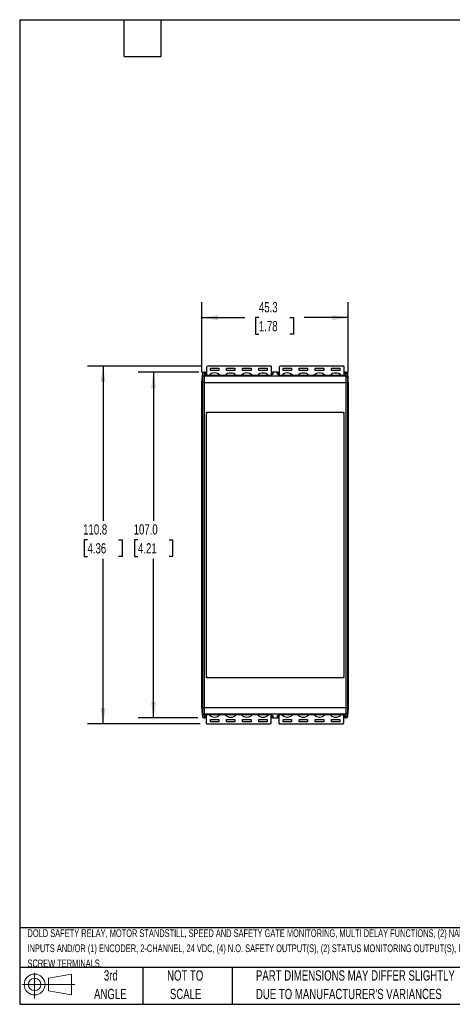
# Model space of a CAD drawing. Header units: millimetres. Extents: x 6 to 273, y 6 to 210.
# Tile 1 of 10: x 6 to 96, y 6 to 210. Entities that reach past the tile are written whole.
import ezdxf

# ---------------------------------------------------------------- set-up
doc = ezdxf.new("R2010")
doc.units = ezdxf.units.MM
doc.layers.add('DIMENSIONS', color=140, linetype='Continuous', lineweight=25)
doc.layers.add('TEXT', color=140, linetype='Continuous', lineweight=25)
doc.styles.add('SLDTEXTSTYLE0', font='TXT', dxfattribs={"width": 0.7})
doc.dimstyles.new('SLDDIMSTYLE0', dxfattribs={"dimtxt": 2.158008, "dimasz": 3.302, "dimexe": 0, "dimexo": 0.0625, "dimgap": 0.539502, "dimtad": 0, "dimtih": 1, "dimtoh": 1, "dimlfac": 1.5, "dimrnd": 1e-09, "dimzin": 12, "dimdsep": 46, "dimtxsty": 'SLDTEXTSTYLE0', "dimsah": 1, "dimcen": 0.09, "dimadec": 0, "dimazin": 3, "dimtfac": 1, "dimtofl": 0, "dimtmove": 0, "dimatfit": 3, "dimfxl": 0, "dimfrac": 2, "dimtolj": 1, "dimtzin": 12, "dimarcsym": 0})
doc.dimstyles.new('SLDDIMSTYLE1', dxfattribs={"dimtxt": 2.158008, "dimasz": 3.302, "dimexe": 0, "dimexo": 0.0625, "dimgap": 0.539502, "dimtad": 0, "dimtih": 1, "dimtoh": 1, "dimlfac": 1.5, "dimrnd": 1e-09, "dimzin": 4, "dimdsep": 46, "dimtxsty": 'SLDTEXTSTYLE0', "dimsah": 1, "dimcen": 0.09, "dimadec": 0, "dimazin": 1, "dimtfac": 1, "dimtofl": 0, "dimtmove": 0, "dimatfit": 3, "dimfxl": 0, "dimfrac": 2, "dimtolj": 1, "dimtzin": 12, "dimarcsym": 0})

# ---------------------------------------------------------------- blocks, each defined once
blk = doc.blocks.new('Block11')
at = {"color": 7, "linetype": 'Continuous', "lineweight": 18}
for p, q in [((2.59, 5.31), (2.59, 0)), ((5.48, 4.17), (10.18, 5.03)), ((5.48, 1.6), (5.48, 4.17)), ((10.18, 5.03), (10.18, 0.73)), ((0, 2.88), (10.87, 2.88)), ((5.48, 1.6), (10.18, 0.73))]:
    blk.add_line(p, q, dxfattribs=at)
for radius in [2.15, 1.29]:
    blk.add_circle((2.59, 2.88), radius, dxfattribs=at)
blk = doc.blocks.new('Block12')
at = {"color": 7, "linetype": 'Continuous'}
blk.add_blockref('Block11', (0, 0), dxfattribs=at)
blk = doc.blocks.new('_D')
at = {"layer": 'DIMENSIONS'}
for p, q in [((43.98, 136.74), (43.98, 151.23)), ((74.18, 136.74), (74.18, 151.23)), ((43.98, 148.06), (52.81, 148.06)), ((55.73, 148.06), (55.01, 148.06)), ((55.01, 148.06), (55.01, 144.63)), ((62.15, 148.06), (62.87, 148.06)), ((62.87, 148.06), (62.87, 144.63)), ((74.18, 148.06), (65.07, 148.06)), ((55.01, 144.63), (55.73, 144.63)), ((62.87, 144.63), (62.15, 144.63))]:
    blk.add_line(p, q, dxfattribs=at)
for points in [[(43.98, 148.06), (47.28, 147.55), (47.28, 148.57)], [(74.18, 148.06), (70.88, 148.57), (70.88, 147.55)]]:
    blk.add_solid(points, dxfattribs=at)
at = {"layer": 'DIMENSIONS', "char_height": 2.117, "attachment_point": 1, "style": 'SLDTEXTSTYLE0'}
for s, insert in [('45.3', (55.73, 151.27)), ('1.78', (55.73, 147.36))]:
    blk.add_mtext(s, dxfattribs=dict(at, insert=insert))
blk = doc.blocks.new('_D_1')
at = {"layer": 'DIMENSIONS'}
for p, q in [((43.31, 136.8), (30.81, 136.8)), ((33.98, 136.8), (33.98, 106.12)), ((30.77, 102.21), (30.05, 102.21)), ((30.05, 102.21), (30.05, 98.78)), ((37.19, 102.21), (37.91, 102.21)), ((37.91, 102.21), (37.91, 98.78)), ((30.05, 98.78), (30.77, 98.78)), ((33.98, 65.46), (33.98, 98.3)), ((37.91, 98.78), (37.19, 98.78)), ((43.15, 65.46), (30.81, 65.46))]:
    blk.add_line(p, q, dxfattribs=at)
for points in [[(33.98, 136.8), (33.47, 133.5), (34.49, 133.5)], [(33.98, 65.46), (34.49, 68.76), (33.47, 68.76)]]:
    blk.add_solid(points, dxfattribs=at)
at = {"layer": 'DIMENSIONS', "char_height": 2.117, "attachment_point": 1, "style": 'SLDTEXTSTYLE0'}
for s, insert in [('107.0', (29.88, 105.42)), ('4.21', (30.77, 101.51))]:
    blk.add_mtext(s, dxfattribs=dict(at, insert=insert))
blk = doc.blocks.new('_D_2')
at = {"layer": 'DIMENSIONS'}
for p, q in [((43.91, 138.06), (20.38, 138.06)), ((23.56, 138.06), (23.56, 106.12)), ((20.35, 102.21), (19.63, 102.21)), ((19.63, 102.21), (19.63, 98.78)), ((26.76, 102.21), (27.49, 102.21)), ((27.49, 102.21), (27.49, 98.78)), ((19.63, 98.78), (20.35, 98.78)), ((23.56, 64.2), (23.56, 98.3)), ((27.49, 98.78), (26.76, 98.78)), ((43.64, 64.2), (20.38, 64.2))]:
    blk.add_line(p, q, dxfattribs=at)
for points in [[(23.56, 138.06), (23.05, 134.76), (24.07, 134.76)], [(23.56, 64.2), (24.07, 67.5), (23.05, 67.5)]]:
    blk.add_solid(points, dxfattribs=at)
at = {"layer": 'DIMENSIONS', "char_height": 2.117, "attachment_point": 1, "style": 'SLDTEXTSTYLE0'}
for s, insert in [('110.8', (19.45, 105.42)), ('4.36', (20.35, 101.51))]:
    blk.add_mtext(s, dxfattribs=dict(at, insert=insert))

msp = doc.modelspace()

# ---------------------------------------------------------------- linework, layer by layer
for p, q in [((44.0835, 136.5027), (43.9802, 135.4696)), ((44.1135, 136.5279), (44.1135, 136.5349)), ((44.5802, 136.8029), (44.4152, 136.8029)), ((44.4152, 136.8029), (44.4152, 136.0605)), ((44.5802, 136.7512), (44.5802, 136.8029)), ((44.5802, 136.7784), (44.8802, 136.7784)), ((44.8802, 136.7512), (44.5802, 136.7512)), ((44.5802, 136.7194), (44.8802, 136.7194)), ((44.5802, 136.3383), (44.5802, 136.7194)), ((44.8802, 136.3383), (44.5802, 136.3383)), ((44.8802, 136.7512), (44.8802, 136.7784)), ((44.8802, 136.7194), (44.8802, 136.7512)), ((44.8802, 136.3383), (44.8802, 136.7194)), ((44.9135, 136.3385), (44.8802, 136.3385)), ((44.8802, 136.1244), (44.8802, 136.3383)), ((44.9135, 137.8476), (44.9135, 136.1265)), ((58.2468, 138.0578), (45.1802, 138.0578)), ((45.7135, 137.6469), (47.4468, 137.6469)), ((45.7135, 137.1216), (45.7135, 137.6469)), ((47.4468, 137.1544), (45.7135, 137.1544)), ((47.4468, 137.1216), (45.7135, 137.1216)), ((47.4468, 137.6469), (47.4468, 137.1216)), ((49.0468, 137.6469), (50.7802, 137.6469)), ((49.0468, 137.1216), (49.0468, 137.6469)), ((50.7802, 137.1544), (49.0468, 137.1544)), ((50.7802, 137.1216), (49.0468, 137.1216)), ((50.7802, 137.6469), (50.7802, 137.1216)), ((52.3802, 137.6469), (54.1135, 137.6469)), ((52.3802, 137.1216), (52.3802, 137.6469)), ((54.1135, 137.1544), (52.3802, 137.1544)), ((54.1135, 137.1216), (52.3802, 137.1216)), ((54.1135, 137.6469), (54.1135, 137.1216)), ((55.7135, 137.6469), (57.4468, 137.6469)), ((55.7135, 137.1216), (55.7135, 137.6469)), ((57.4468, 137.1544), (55.7135, 137.1544)), ((57.4468, 137.1216), (55.7135, 137.1216)), ((57.4468, 137.6469), (57.4468, 137.1216)), ((58.2468, 138.0578), (58.2468, 136.1265)), ((58.2802, 136.3385), (58.2468, 136.3385)), ((58.2802, 136.7784), (58.5802, 136.7784)), ((58.5802, 136.7512), (58.2802, 136.7512)), ((58.2802, 136.7194), (58.5802, 136.7194)), ((58.2802, 136.7194), (58.2802, 136.3769)), ((58.2802, 136.3383), (58.2802, 136.1244)), ((58.5802, 136.3383), (58.2802, 136.3383)), ((59.5802, 136.8029), (58.5802, 136.8029)), ((58.5802, 136.8029), (58.5802, 136.7512)), ((58.5802, 136.7194), (58.5802, 136.3383)), ((59.5802, 136.7512), (59.5802, 136.8029)), ((59.5802, 136.7784), (59.8802, 136.7784)), ((59.8802, 136.7512), (59.5802, 136.7512)), ((59.5802, 136.7194), (59.8802, 136.7194)), ((59.5802, 136.3383), (59.5802, 136.7194)), ((59.8802, 136.3383), (59.5802, 136.3383)), ((59.8802, 136.7512), (59.8802, 136.7784)), ((59.8802, 136.7194), (59.8802, 136.7512)), ((59.8802, 136.3383), (59.8802, 136.7194)), ((59.9135, 136.3385), (59.8802, 136.3385)), ((59.8802, 136.1244), (59.8802, 136.3383)), ((59.9135, 137.8476), (59.9135, 136.1265)), ((73.2468, 138.0578), (60.1802, 138.0578)), ((60.7135, 137.6469), (62.4468, 137.6469)), ((60.7135, 137.1216), (60.7135, 137.6469)), ((62.4468, 137.1544), (60.7135, 137.1544)), ((62.4468, 137.1216), (60.7135, 137.1216)), ((62.4468, 137.6469), (62.4468, 137.1216)), ((64.0468, 137.6469), (65.7802, 137.6469)), ((64.0468, 137.1216), (64.0468, 137.6469)), ((65.7802, 137.1544), (64.0468, 137.1544)), ((65.7802, 137.1216), (64.0468, 137.1216)), ((65.7802, 137.6469), (65.7802, 137.1216)), ((67.3802, 137.6469), (69.1135, 137.6469)), ((67.3802, 137.1216), (67.3802, 137.6469)), ((69.1135, 137.1544), (67.3802, 137.1544)), ((69.1135, 137.1216), (67.3802, 137.1216)), ((69.1135, 137.6469), (69.1135, 137.1216)), ((70.7135, 137.6469), (72.4468, 137.6469)), ((70.7135, 137.1216), (70.7135, 137.6469)), ((72.4468, 137.1544), (70.7135, 137.1544)), ((72.4468, 137.1216), (70.7135, 137.1216)), ((72.4468, 137.6469), (72.4468, 137.1216)), ((73.2468, 138.0578), (73.2468, 136.1265)), ((73.2802, 136.3385), (73.2468, 136.3385)), ((73.2802, 136.7784), (73.5802, 136.7784)), ((73.2802, 136.7784), (73.2802, 136.7512)), ((73.2802, 136.7512), (73.2802, 136.7194)), ((73.5802, 136.7512), (73.2802, 136.7512)), ((73.2802, 136.7194), (73.5802, 136.7194)), ((73.2802, 136.7194), (73.2802, 136.3383)), ((73.2802, 136.3383), (73.2802, 136.1244)), ((73.5802, 136.3383), (73.2802, 136.3383)), ((73.7452, 136.8029), (73.5802, 136.8029)), ((73.5802, 136.8029), (73.5802, 136.7512)), ((73.5802, 136.7194), (73.5802, 136.3383)), ((73.7452, 136.0605), (73.7452, 136.8029)), ((74.1802, 135.4696), (74.0769, 136.5027)), ((74.0769, 136.4263), (74.0769, 136.5027)), ((74.0769, 135.9798), (74.0769, 136.4185)), ((43.9802, 134.729), (44.0835, 135.7608)), ((43.9802, 135.4696), (43.9802, 135.3915)), ((43.9802, 135.3808), (43.9802, 134.9418)), ((43.9802, 134.9142), (43.9802, 134.729)), ((43.9802, 134.5022), (43.9802, 134.729)), ((43.9802, 134.5022), (44.0835, 134.6553)), ((43.9802, 67.7566), (43.9802, 134.5022)), ((44.0835, 135.9595), (44.0835, 135.7608)), ((44.0835, 135.7608), (44.0835, 134.6553)), ((44.0835, 134.6553), (44.0835, 67.6036)), ((44.1135, 136.07), (44.1135, 136.0883)), ((44.4152, 136.0605), (44.4152, 134.6997)), ((44.4152, 136.0605), (73.7452, 136.0605)), ((44.4152, 134.6997), (44.4152, 67.5591)), ((44.4152, 134.6997), (73.7452, 134.6997)), ((58.2802, 136.1265), (44.8802, 136.1265)), ((58.2802, 136.1244), (44.8802, 136.1244)), ((73.2802, 136.1265), (59.8802, 136.1265)), ((73.2802, 136.1244), (59.8802, 136.1244)), ((73.7452, 134.6997), (73.7452, 136.0605)), ((73.7452, 67.5591), (73.7452, 134.6997)), ((74.0769, 135.7608), (74.0769, 135.9595)), ((74.0769, 134.6553), (74.0769, 135.7608)), ((74.1802, 134.729), (74.0769, 135.7608)), ((74.0769, 67.6036), (74.0769, 134.6553)), ((74.0769, 134.6553), (74.1802, 134.5022)), ((74.1802, 135.3915), (74.1802, 135.4696)), ((74.1802, 134.9418), (74.1802, 135.3808)), ((74.1802, 134.729), (74.1802, 134.9142)), ((74.1802, 134.729), (74.1802, 134.5022)), ((74.1802, 134.5022), (74.1802, 67.7566)), ((44.9135, 128.5294), (51.5802, 128.5643)), ((44.9135, 128.4127), (44.9135, 128.5294)), ((44.9135, 128.4127), (44.9135, 128.2135)), ((44.9135, 74.0454), (44.9135, 128.2135)), ((73.1802, 128.4794), (44.9802, 128.4794)), ((51.5802, 128.5643), (58.2468, 128.5294)), ((58.2468, 128.5294), (59.9135, 128.5294)), ((59.9135, 128.5294), (66.5802, 128.5643)), ((66.5802, 128.5643), (73.2468, 128.5294)), ((73.2468, 128.5294), (73.2468, 128.4127)), ((73.2468, 128.2135), (73.2468, 128.4127)), ((73.2468, 128.2135), (73.2468, 74.0454)), ((44.9135, 74.0454), (44.9135, 73.8461)), ((44.9135, 73.7294), (44.9135, 73.8461)), ((51.5802, 73.6945), (44.9135, 73.7294)), ((44.9802, 73.7794), (73.1802, 73.7794)), ((58.2468, 73.7294), (51.5802, 73.6945)), ((59.9135, 73.7294), (58.2468, 73.7294)), ((66.5802, 73.6945), (59.9135, 73.7294)), ((73.2468, 73.7294), (66.5802, 73.6945)), ((73.2468, 73.8461), (73.2468, 74.0454)), ((73.2468, 73.8461), (73.2468, 73.7294)), ((44.0835, 67.6036), (43.9802, 67.7566)), ((43.9802, 67.5298), (43.9802, 67.7566)), ((43.9802, 67.5298), (44.0835, 66.4981)), ((43.9802, 67.5298), (43.9802, 67.3446)), ((43.9802, 67.317), (43.9802, 66.8781)), ((44.0835, 67.6036), (44.0835, 66.4981)), ((73.7452, 67.5591), (44.4152, 67.5591)), ((44.4152, 67.5591), (44.4152, 66.1983)), ((73.7452, 66.1983), (73.7452, 67.5591)), ((74.1802, 67.7566), (74.0769, 67.6036)), ((74.0769, 66.4981), (74.0769, 67.6036)), ((74.1802, 67.5298), (74.0769, 66.4981)), ((74.1802, 67.7566), (74.1802, 67.5298)), ((74.1802, 67.3446), (74.1802, 67.5298)), ((74.1802, 66.8781), (74.1802, 67.317)), ((43.9802, 66.8673), (43.9802, 66.7892)), ((43.9802, 66.7892), (44.0835, 65.7561)), ((44.0835, 66.4981), (44.0835, 66.2994)), ((44.0835, 66.2791), (44.0835, 65.8403)), ((44.0835, 65.8325), (44.0835, 65.7561)), ((73.7452, 66.1983), (44.4152, 66.1983)), ((44.4152, 66.1983), (44.4152, 65.4559)), ((44.4152, 65.4559), (44.5802, 65.4559)), ((44.5802, 65.9206), (44.8802, 65.9206)), ((44.5802, 65.5394), (44.5802, 65.9206)), ((44.8802, 65.5394), (44.5802, 65.5394)), ((44.5802, 65.5076), (44.8802, 65.5076)), ((44.5802, 65.4559), (44.5802, 65.5076)), ((44.8802, 65.4804), (44.5802, 65.4804)), ((44.8802, 66.1344), (58.2802, 66.1344)), ((44.8802, 65.9206), (44.8802, 66.1344)), ((44.8802, 66.1323), (58.2802, 66.1323)), ((44.8802, 65.5394), (44.8802, 65.9206)), ((44.8802, 65.9203), (44.9135, 65.9203)), ((44.8802, 65.5076), (44.8802, 65.5394)), ((44.8802, 65.4804), (44.8802, 65.5076)), ((44.9135, 64.201), (44.9135, 66.1323)), ((45.7135, 64.6119), (45.7135, 65.1372)), ((45.7135, 65.1372), (47.4468, 65.1372)), ((45.7135, 65.1044), (47.4468, 65.1044)), ((47.4468, 65.1372), (47.4468, 64.6119)), ((49.0468, 64.6119), (49.0468, 65.1372)), ((49.0468, 65.1372), (50.7802, 65.1372)), ((49.0468, 65.1044), (50.7802, 65.1044)), ((50.7802, 65.1372), (50.7802, 64.6119)), ((52.3802, 64.6119), (52.3802, 65.1372)), ((52.3802, 65.1372), (54.1135, 65.1372)), ((52.3802, 65.1044), (54.1135, 65.1044)), ((54.1135, 65.1372), (54.1135, 64.6119)), ((55.7135, 64.6119), (55.7135, 65.1372)), ((55.7135, 65.1372), (57.4468, 65.1372)), ((55.7135, 65.1044), (57.4468, 65.1044)), ((57.4468, 65.1372), (57.4468, 64.6119)), ((58.2468, 64.4112), (58.2468, 66.1323)), ((58.2468, 65.9203), (58.2802, 65.9203)), ((58.2802, 66.1344), (58.2802, 65.9206)), ((58.2802, 65.9206), (58.5802, 65.9206)), ((58.2802, 65.9206), (58.2802, 65.5394)), ((58.2802, 65.5394), (58.2802, 65.5076)), ((58.5802, 65.5394), (58.2802, 65.5394)), ((58.2802, 65.5076), (58.5802, 65.5076)), ((58.2802, 65.5076), (58.2802, 65.4804)), ((58.5802, 65.4804), (58.2802, 65.4804)), ((58.5802, 65.9206), (58.5802, 65.5394)), ((58.5802, 65.5076), (58.5802, 65.4559)), ((58.5802, 65.4559), (59.5802, 65.4559)), ((59.5802, 65.9206), (59.8802, 65.9206)), ((59.5802, 65.5394), (59.5802, 65.9206)), ((59.8802, 65.5394), (59.5802, 65.5394)), ((59.5802, 65.5076), (59.8802, 65.5076)), ((59.5802, 65.4559), (59.5802, 65.5076)), ((59.8802, 65.4804), (59.5802, 65.4804)), ((59.8802, 66.1344), (73.2802, 66.1344)), ((59.8802, 65.9206), (59.8802, 66.1344)), ((59.8802, 66.1323), (73.2802, 66.1323)), ((59.8802, 65.5394), (59.8802, 65.9206)), ((59.8802, 65.9203), (59.9135, 65.9203)), ((59.8802, 65.5076), (59.8802, 65.5394)), ((59.8802, 65.4804), (59.8802, 65.5076)), ((59.9135, 64.201), (59.9135, 66.1323)), ((60.7135, 64.6119), (60.7135, 65.1372)), ((60.7135, 65.1372), (62.4468, 65.1372)), ((60.7135, 65.1044), (62.4468, 65.1044)), ((62.4468, 65.1372), (62.4468, 64.6119)), ((64.0468, 64.6119), (64.0468, 65.1372)), ((64.0468, 65.1372), (65.7802, 65.1372)), ((64.0468, 65.1044), (65.7802, 65.1044)), ((65.7802, 65.1372), (65.7802, 64.6119)), ((67.3802, 64.6119), (67.3802, 65.1372)), ((67.3802, 65.1372), (69.1135, 65.1372)), ((67.3802, 65.1044), (69.1135, 65.1044)), ((69.1135, 65.1372), (69.1135, 64.6119)), ((70.7135, 64.6119), (70.7135, 65.1372)), ((70.7135, 65.1372), (72.4468, 65.1372)), ((70.7135, 65.1044), (72.4468, 65.1044)), ((72.4468, 65.1372), (72.4468, 64.6119)), ((73.2468, 64.4112), (73.2468, 66.1323)), ((73.2468, 65.9203), (73.2802, 65.9203)), ((73.2802, 66.1344), (73.2802, 65.9206)), ((73.2802, 65.9206), (73.5802, 65.9206)), ((73.2802, 65.9206), (73.2802, 65.5394)), ((73.2802, 65.5394), (73.2802, 65.5076)), ((73.5802, 65.5394), (73.2802, 65.5394)), ((73.2802, 65.5076), (73.5802, 65.5076)), ((73.2802, 65.5076), (73.2802, 65.4804)), ((73.5802, 65.4804), (73.2802, 65.4804)), ((73.5802, 65.9206), (73.5802, 65.5394)), ((73.5802, 65.5076), (73.5802, 65.4559)), ((73.5802, 65.4559), (73.7452, 65.4559)), ((73.7452, 65.4559), (73.7452, 66.1983)), ((74.0769, 65.7561), (74.1802, 66.7892)), ((74.0769, 66.2994), (74.0769, 66.4981)), ((74.1802, 66.7892), (74.1802, 66.8673)), ((44.9135, 64.201), (57.9802, 64.201)), ((47.4468, 64.6119), (45.7135, 64.6119)), ((50.7802, 64.6119), (49.0468, 64.6119)), ((54.1135, 64.6119), (52.3802, 64.6119)), ((57.4468, 64.6119), (55.7135, 64.6119)), ((59.9135, 64.201), (72.9802, 64.201)), ((62.4468, 64.6119), (60.7135, 64.6119)), ((65.7802, 64.6119), (64.0468, 64.6119)), ((69.1135, 64.6119), (67.3802, 64.6119)), ((72.4468, 64.6119), (70.7135, 64.6119))]:
    msp.add_line(p, q)
at = {"flags": 128}
for points in [[(44.0835, 136.5027), (44.0835, 136.5027), (44.0835, 136.499), (44.0835, 136.4896), (44.0835, 136.4743), (44.0835, 136.4532), (44.0835, 136.4263)], [(44.0835, 136.4185), (44.0835, 136.3841), (44.0835, 136.3439), (44.0835, 136.2979), (44.0835, 136.246), (44.0835, 136.1882), (44.0835, 136.1246), (44.0835, 136.0551), (44.0835, 135.9798)], [(74.0769, 65.8403), (74.0769, 65.8747), (74.0769, 65.9149), (74.0769, 65.9609), (74.0769, 66.0129), (74.0769, 66.0706), (74.0769, 66.1342), (74.0769, 66.2037), (74.0769, 66.2791)], [(74.0769, 65.7561), (74.0769, 65.7561), (74.0769, 65.7598), (74.0769, 65.7693), (74.0769, 65.7845), (74.0769, 65.8056), (74.0769, 65.8325)]]:
    msp.add_lwpolyline(points, dxfattribs=at)
for centre, radius, start, end in [((44.4152, 136.4696), 0.3333, 90, 174.289407), ((45.1549, 137.8156), 0.2435, 84.043834, 172.433146), ((46.5802, 135.1494), 1.5019, 40.586036, 139.413964), ((49.8618, 135.2121), 1.4219, 87.914614, 139.977557), ((49.9742, 135.2323), 1.4021, 39.626432, 92.481397), ((53.2468, 135.1494), 1.5019, 40.586036, 139.413964), ((56.5284, 135.2121), 1.4219, 87.914614, 139.977557), ((56.6409, 135.2323), 1.4021, 39.626432, 92.481397), ((60.1549, 137.8156), 0.2435, 84.043834, 172.433146), ((61.5802, 135.1494), 1.5019, 40.586036, 139.413964), ((64.8618, 135.2121), 1.4219, 87.914614, 139.977557), ((64.9742, 135.2323), 1.4021, 39.626432, 92.481397), ((68.2468, 135.1494), 1.5019, 40.586036, 139.413964), ((71.5284, 135.2121), 1.4219, 87.914614, 139.977557), ((71.6409, 135.2323), 1.4021, 39.626432, 92.481397), ((73.7452, 136.4696), 0.3333, 5.710593, 90), ((44.415, 135.7274), 0.3332, 89.965414, 174.244584), ((44.3445, 133.9677), 0.7354, 84.483297, 110.784703), ((73.7454, 135.7274), 0.3332, 5.755416, 90.034586), ((73.8159, 133.9677), 0.7354, 69.215296, 95.516703), ((44.9802, 128.4127), 0.0667, 90, 180), ((73.1802, 128.4127), 0.0667, 0, 90), ((44.9802, 73.8461), 0.0667, 180, 270), ((73.1802, 73.8461), 0.0667, 270, 0), ((44.3445, 68.2911), 0.7354, 249.215296, 275.516703), ((73.8159, 68.2911), 0.7354, 264.483297, 290.784703), ((44.415, 66.5315), 0.3332, 185.755416, 270.034586), ((44.4152, 65.7892), 0.3333, 185.710593, 270), ((46.5195, 67.0265), 1.4021, 219.626432, 272.481397), ((46.6319, 67.0467), 1.4219, 267.914614, 319.977557), ((49.9135, 67.1095), 1.5019, 220.586036, 319.413964), ((53.1861, 67.0265), 1.4021, 219.626432, 272.481397), ((53.2986, 67.0467), 1.4219, 267.914614, 319.977557), ((56.5802, 67.1095), 1.5019, 220.586036, 319.413964), ((61.5195, 67.0265), 1.4021, 219.626432, 272.481397), ((61.6319, 67.0467), 1.4219, 267.914614, 319.977557), ((64.9135, 67.1095), 1.5019, 220.586036, 319.413964), ((68.1861, 67.0265), 1.4021, 219.626432, 272.481397), ((68.2986, 67.0467), 1.4219, 267.914614, 319.977557), ((71.5802, 67.1095), 1.5019, 220.586036, 319.413964), ((73.7454, 66.5315), 0.3332, 269.965414, 354.244584), ((73.7452, 65.7892), 0.3333, 270, 354.289407), ((58.0054, 64.4432), 0.2435, 264.043834, 352.433146), ((73.0054, 64.4432), 0.2435, 264.043834, 352.433146)]:
    msp.add_arc(centre, radius, start, end)
for points in [[(44.0835, 136.4263), (44.0491, 136.0814), (44.0146, 135.7365), (43.9802, 135.3915)], [(44.0835, 136.4185), (44.0491, 136.0728), (44.0146, 135.7269), (43.9802, 135.3808)], [(44.1135, 136.5349), (44.0975, 136.5009), (44.0873, 136.4642), (44.0835, 136.4263)], [(44.1135, 136.5279), (44.0979, 136.4944), (44.0874, 136.4581), (44.0835, 136.4185)], [(74.0769, 136.4263), (74.0731, 136.4642), (74.0629, 136.5009), (74.0468, 136.5349)], [(74.0468, 136.5349), (74.0468, 136.5326), (74.0468, 136.5303), (74.0468, 136.5279)], [(74.0769, 136.4185), (74.0729, 136.4581), (74.0625, 136.4944), (74.0468, 136.5279)], [(74.1802, 135.3915), (74.1457, 135.7365), (74.1113, 136.0814), (74.0769, 136.4263)], [(74.1802, 135.3808), (74.1457, 135.7269), (74.1113, 136.0728), (74.0769, 136.4185)], [(44.0835, 135.9798), (44.0491, 135.6338), (44.0146, 135.2879), (43.9802, 134.9418)], [(44.0835, 135.9595), (44.0491, 135.6112), (44.0146, 135.2628), (43.9802, 134.9142)], [(44.1135, 136.0883), (44.0974, 136.0543), (44.0873, 136.0176), (44.0835, 135.9798)], [(44.1135, 136.07), (44.0979, 136.0361), (44.0875, 135.9995), (44.0835, 135.9595)], [(74.0769, 135.9798), (74.0731, 136.0176), (74.0629, 136.0543), (74.0468, 136.0883)], [(74.0468, 136.0883), (74.0468, 136.0822), (74.0468, 136.0762), (74.0468, 136.07)], [(74.0769, 135.9595), (74.0729, 135.9995), (74.0624, 136.0361), (74.0468, 136.07)], [(74.1802, 134.9418), (74.1457, 135.2879), (74.1113, 135.6338), (74.0769, 135.9798)], [(74.1802, 134.9142), (74.1457, 135.2628), (74.1113, 135.6112), (74.0769, 135.9595)], [(43.9802, 67.3446), (44.0146, 66.996), (44.0491, 66.6476), (44.0835, 66.2994)], [(43.9802, 67.317), (44.0146, 66.971), (44.0491, 66.625), (44.0835, 66.2791)], [(74.0769, 66.2994), (74.1113, 66.6476), (74.1457, 66.996), (74.1802, 67.3446)], [(74.0769, 66.2791), (74.1113, 66.625), (74.1457, 66.971), (74.1802, 67.317)], [(43.9802, 66.8781), (44.0146, 66.532), (44.0491, 66.186), (44.0835, 65.8403)], [(43.9802, 66.8673), (44.0146, 66.5223), (44.0491, 66.1774), (44.0835, 65.8325)], [(44.0835, 66.2994), (44.0875, 66.2594), (44.0979, 66.2228), (44.1135, 66.1888)], [(44.0835, 66.2791), (44.0873, 66.2412), (44.0974, 66.2045), (44.1135, 66.1705)], [(44.0835, 65.8403), (44.0874, 65.8007), (44.0979, 65.7645), (44.1135, 65.731)], [(44.0835, 65.8325), (44.0873, 65.7946), (44.0975, 65.7579), (44.1135, 65.7239)], [(44.1135, 66.1705), (44.1135, 66.1766), (44.1135, 66.1827), (44.1135, 66.1888)], [(44.1135, 65.7239), (44.1135, 65.7262), (44.1135, 65.7286), (44.1135, 65.731)], [(74.0468, 66.1888), (74.0624, 66.2228), (74.0729, 66.2594), (74.0769, 66.2994)], [(74.0468, 66.1705), (74.0629, 66.2045), (74.0731, 66.2412), (74.0769, 66.2791)], [(74.0468, 66.1888), (74.0468, 66.1827), (74.0468, 66.1766), (74.0468, 66.1705)], [(74.0468, 65.731), (74.0625, 65.7645), (74.0729, 65.8007), (74.0769, 65.8403)], [(74.0468, 65.7239), (74.0629, 65.7579), (74.0731, 65.7946), (74.0769, 65.8325)], [(74.0468, 65.731), (74.0468, 65.7286), (74.0468, 65.7262), (74.0468, 65.7239)], [(74.0769, 65.8403), (74.1113, 66.186), (74.1457, 66.532), (74.1802, 66.8781)], [(74.0769, 65.8325), (74.1113, 66.1774), (74.1457, 66.5223), (74.1802, 66.8673)]]:
    msp.add_open_spline(points, degree=3)
at = {"layer": 'TEXT'}
for p, q in [((6.35, 209.55), (273.05, 209.55)), ((6.35, 209.55), (6.35, 6.35)), ((27.94, 201.93), (27.94, 209.55)), ((35.56, 201.93), (35.56, 209.55)), ((27.94, 201.93), (35.56, 201.93)), ((273.05, 22.1261), (6.35, 22.1261)), ((273.05, 13.97), (6.35, 13.97)), ((31.75, 13.97), (31.75, 6.35)), ((50.2116, 13.97), (50.2116, 6.35)), ((6.35, 6.35), (273.05, 6.35))]:
    msp.add_line(p, q, dxfattribs=at)

# ---------------------------------------------------------------- block references
msp.add_blockref('Block12', (6.8379, 7.5539), dxfattribs=at)

# ---------------------------------------------------------------- texts
at = {"layer": 'TEXT', "style": 'SLDTEXTSTYLE0'}
for s, insert, char_height, attachment_point in [('DOLD SAFETY RELAY, MOTOR STANDSTILL, SPEED AND SAFETY GATE MONITORING, MULTI DELAY FUNCTIONS, (2) NAMUR SENSOR', (7.9657, 21.8234), 1.5875, 1), ('INPUTS AND/OR (1) ENCODER, 2-CHANNEL, 24 VDC, (4) N.O. SAFETY OUTPUT(S), (2) STATUS MONITORING OUTPUT(S), PLUGGABLE', (7.9657, 18.7067), 1.5875, 1), ('SCREW TERMINALS.', (7.9657, 15.5901), 1.5875, 1), ('3rd', (25.1625, 13.364), 2.11667, 2), ('NOT TO', (40.5158, 13.364), 2.11667, 2), ('PART DIMENSIONS MAY DIFFER SLIGHTLY', (55.1193, 13.364), 2.116667, 1), ('ANGLE', (25.0649, 9.5418), 2.11667, 2), ('SCALE', (40.6121, 9.5418), 2.11667, 2), ("DUE TO MANUFACTURER'S VARIANCES", (55.1193, 9.5418), 2.116667, 1)]:
    msp.add_mtext(s, dxfattribs=dict(at, insert=insert, char_height=char_height, attachment_point=attachment_point))

# ---------------------------------------------------------------- dimensions: what is measured, and where the dimension line sits
at = {"layer": 'DIMENSIONS'}
for base, p1, p2, angle, dimstyle, picture, middle in [((74.1802, 148.0578), (43.9802, 135.4696), (74.1802, 135.4696), 0, 'SLDDIMSTYLE0', '_D', (58.9404, 148.0578)), ((23.5581, 64.201), (45.1802, 138.0578), (44.9135, 64.201), 90, 'SLDDIMSTYLE0', '_D_2', (23.5581, 102.2105)), ((33.9802, 65.4559), (44.5802, 136.8029), (44.4152, 65.4559), 90, 'SLDDIMSTYLE1', '_D_1', (33.9802, 102.2105))]:
    dim = msp.add_linear_dim(base=base, p1=p1, p2=p2, angle=angle, dimstyle=dimstyle, dxfattribs=at)
    dim.commit()
    dim.dimension.update_dxf_attribs({"geometry": picture, "text_midpoint": middle, "dimtype": 160})

doc.saveas('drawing.dxf')
